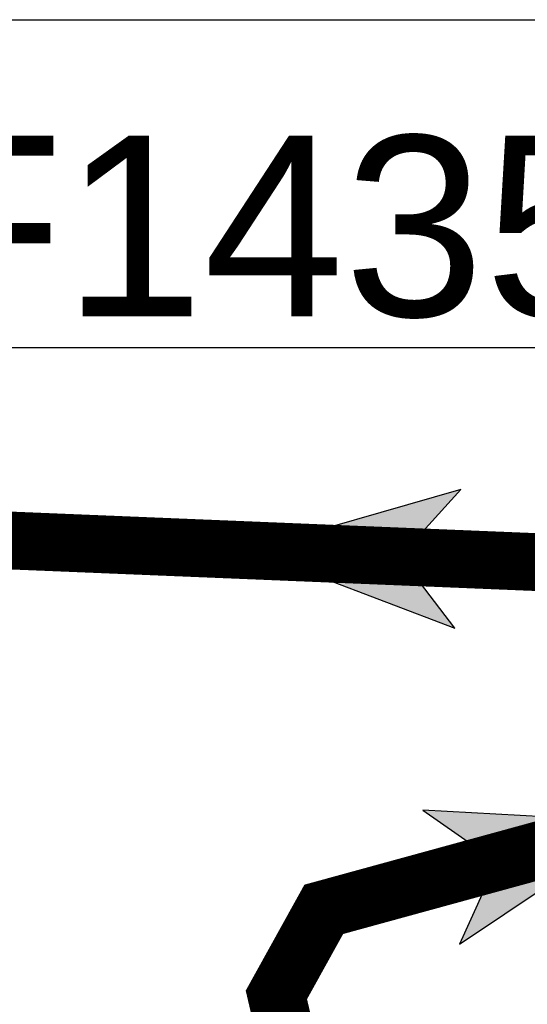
# Model space of a CAD drawing. Extents: x 356718 to 357658, y 5762241 to 5762615.
# Tile 123 of 157: x 357352.23 to 357354.43, y 5762458 to 5762462.26. Entities that reach past the tile are written whole.
import ezdxf
from ezdxf.enums import TextEntityAlignment as Align

# ---------------------------------------------------------------- set-up
doc = ezdxf.new("R2010")
doc.units = 0
doc.header["$MEASUREMENT"] = 0
doc.linetypes.add('AUSGEZOGEN', pattern=[0])
doc.linetypes.add('STRICHPUNKT', pattern=[5, 2, -1, 1, -1])
doc.layers.get('0').update_dxf_attribs({"linetype": 'AUSGEZOGEN'})
for name, color, linetype, true_color in [('114_00133_Schachtnummer', 7, 'AUSGEZOGEN', 0x000000), ('121_10398_Haltungen_Schmutzwass', 7, 'AUSGEZOGEN', 0x800000), ('121_10399_Haltungen_Mischwasser', 6, 'STRICHPUNKT', 0xff00ff), ('123_00137_Fliessrichtungspfeil', 7, 'AUSGEZOGEN', 0x000000)]:
    doc.layers.add(name, color=color, linetype=linetype, true_color=true_color)
doc.styles.add('ARIAL', font='arial.ttf', dxfattribs={"height": 1.5})

# ---------------------------------------------------------------- blocks, each defined once
blk = doc.blocks.new('FLI')
at = {"color": 0, "linetype": 'AUSGEZOGEN'}
blk.add_lwpolyline([(-0.4, 0), (-0.9, -0.6), (0.9, 0), (-0.9, 0.6), (-0.4, 0)], close=True, dxfattribs=at)
at = {"color": 0}
for points in [[(-0.4, 0), (0.9, 0), (-0.9, 0.6)], [(-0.9, -0.6), (0.9, 0), (-0.4, 0)]]:
    blk.add_solid(points, dxfattribs=at)

msp = doc.modelspace()

# ---------------------------------------------------------------- linework, layer by layer
at = {"layer": '114_00133_Schachtnummer', "color": 18, "linetype": 'AUSGEZOGEN', "true_color": 0x000000}
for points in [[(357350.5576, 5762460.3581), (357350.8171, 5762462.2551), (357355.5283, 5762462.2551)], [(357350.1085, 5762460.4651), (357351.7528, 5762460.8374), (357356.464, 5762460.8374)]]:
    msp.add_lwpolyline(points, dxfattribs=at)
at = {"layer": '121_10398_Haltungen_Schmutzwass', "color": 16, "linetype": 'AUSGEZOGEN', "true_color": 0x800000, "const_width": 0.25}
msp.add_lwpolyline([(357354.4427, 5762445.1006), (357354.082, 5762445.007), (357353.755, 5762445.244), (357352.827, 5762448.56), (357353.079, 5762449.059), (357354.829, 5762449.581), (357355.177, 5762450.187), (357353.341, 5762458.038), (357353.546, 5762458.408), (357355.429, 5762458.924), (357355.7067, 5762459.4699)], dxfattribs=at)
at = {"layer": '121_10399_Haltungen_Mischwasser', "color": 6, "linetype": 'STRICHPUNKT', "true_color": 0xff00ff, "const_width": 0.25}
msp.add_lwpolyline([(357356.487, 5762458.8273), (357355.576, 5762459.864), (357351.776, 5762460.02), (357348.865, 5762460.787), (357346.68, 5762460.85), (357344.648, 5762459.989), (357344.6095, 5762459.9951)], dxfattribs=at)

# ---------------------------------------------------------------- block references
at = {"layer": '123_00137_Fliessrichtungspfeil', "color": 18, "true_color": 0x000000, "xscale": 0.5, "yscale": 0.5, "zscale": 0.5}
for p, rotation in [((357353.676, 5762459.942), 177.6), ((357354.4875, 5762458.666), 15.3)]:
    msp.add_blockref('FLI', p, dxfattribs=dict(at, rotation=rotation))

# ---------------------------------------------------------------- texts
at = {"layer": '114_00133_Schachtnummer', "color": 18, "true_color": 0x000000, "style": 'ARIAL'}
msp.add_text('F1435.21', height=0.78136, dxfattribs=at).set_placement((357351.7528, 5762461.7534), align=Align.TOP_LEFT)

doc.saveas('drawing.dxf')
